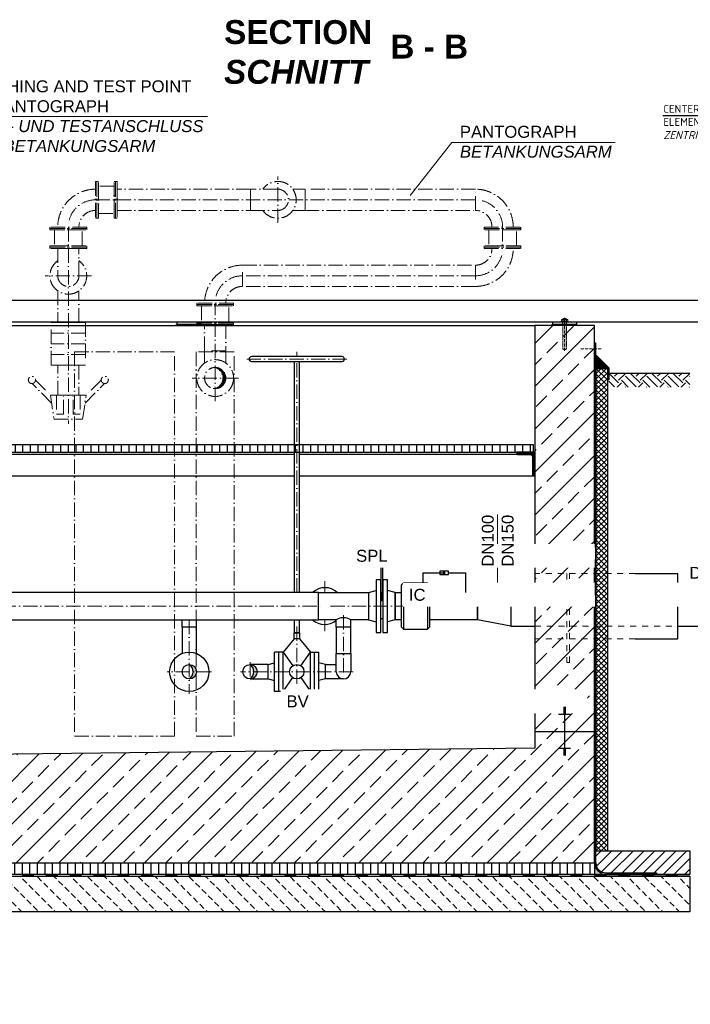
# Model space of a CAD drawing. Header units: millimetres. Extents: x 3814 to 923545, y -36595 to -4911.
# Tile 35 of 54: x 29140 to 31952, y -33844 to -29719. Entities that reach past the tile are written whole.
import ezdxf

# ---------------------------------------------------------------- set-up
doc = ezdxf.new("R2010")
doc.units = ezdxf.units.MM
doc.linetypes.add('ACAD_ISO10W100', pattern=[18, 12, -3, 0, -3])
doc.linetypes.add('JIS_02_1.0', pattern=[2, 1, -1])
for name, color, linetype, lineweight in [('Beschriftung', 7, 'Continuous', 9), ('P------T2', 7, 'Continuous', 18), ('P-DABDICHTUNG', 7, 'Continuous', 18)]:
    doc.layers.add(name, color=color, linetype=linetype, lineweight=lineweight)
for name, color, linetype in [('P-MU050ENTL', 7, 'Continuous'), ('P-MU150AUSL', 7, 'Continuous'), ('Rohrdurchführung mit Folienabdeckung', 7, 'Continuous')]:
    doc.layers.add(name, color=color, linetype=linetype)
doc.styles.add('LBB3.5M1000', font='isocp.shx', dxfattribs={"height": 3.5})

msp = doc.modelspace()

# ---------------------------------------------------------------- hatches: boundary and pattern name
at = {"lineweight": 0}
h = msp.add_hatch(dxfattribs=at)
h.set_pattern_fill('ANSI33', color=256, scale=20)
h.set_pattern_definition([(45, (-10699.8, -32125.63), (-89.80256, 89.80256), []), (45, (-10609.99, -32125.63), (-89.80256, 89.80256), [63.5, -31.75])])
h.paths.add_polyline_path([(28150.06221, -31855.63298), (28400.06221, -31855.63298), (28400.06221, -31000.63298), (28150.06221, -31000.63298)])
h.paths.add_polyline_path([(31300.06221, -32039.13298), (31550.06221, -32039.13298), (31550.06221, -31000.63298), (31300.06221, -31000.63298)])
h.paths.add_polyline_path([(31550.06221, -32039.13298), (31300.06221, -32039.13298), (31300.06221, -32770.63298), (28750.06221, -32800.63298), (28750.06221, -33000.63298), (28400.06221, -33000.63298), (28400.06221, -31855.63298), (28150.06221, -31855.63298), (28150.06221, -33250.63298), (31550.06221, -33250.63298)])
at = {"lineweight": 5}
h = msp.add_hatch(dxfattribs=at)
h.set_pattern_fill('ANSI36', color=256, angle=90)
h.set_pattern_definition([(135, (28122.0622, -31152.133), (-6.173926, 1.683798), [7.9375, -1.5875, 0, -1.5875])])
h.paths.add_polyline_path([(31550.06221, -31124.13298), (31606.06221, -31180.13298), (31556.06221, -31180.13298), (31550.06221, -31180.13298)])
h = msp.add_hatch()
h.set_pattern_fill('EARTH', color=256, scale=10, angle=45)
h.set_pattern_definition([(45, (31921.06, -31229.77), (7e-15, 89.803), [63.5, -63.5]), (45, (31904.224, -31212.93), (7e-15, 89.803), [63.5, -63.5]), (45, (31887.386, -31196.095), (7e-15, 89.803), [63.5, -63.5]), (135, (31887.386, -31184.87), (-89.803, 7e-15), [63.5, -63.5]), (135, (31904.224, -31168.03), (-89.803, 7e-15), [63.5, -63.5]), (135, (31921.06, -31151.194), (-89.803, 7e-15), [63.5, -63.5])])
h.paths.add_polyline_path([(31950.06221, -31258.90864), (31950.06221, -31200.63298), (31610.01964, -31200.63298), (31610.01964, -31258.90864)])
h = msp.add_hatch()
h.set_pattern_fill('ANSI31', color=256, scale=10, angle=45)
h.set_pattern_definition([(90, (-96385.307, 6819.145), (-31.75, 5e-15), [])])
h.paths.add_polyline_path([(28575.91221, -31530.63298), (28575.91221, -31500.63298), (28405.06221, -31500.63298), (28405.06221, -31530.63298)])
h.paths.add_polyline_path([(28575.91221, -31500.63298), (28575.91221, -31530.63298), (31295.06221, -31530.63298), (31295.06221, -31500.63298)])
at = {"lineweight": 9}
h = msp.add_hatch(dxfattribs=at)
h.set_pattern_fill('ANSI31', color=256)
h.set_pattern_definition([(45, (-94785.3073, 6819.1448), (-2.24506403, 2.24506403), [])])
edge = h.paths.add_edge_path()
edge.add_line((31300.06221, -31630.63298), (31300.06221, -31530.63298))
edge.add_line((31300.06221, -31530.63298), (31225.06221, -31530.63298))
edge.add_line((31225.06221, -31530.63298), (31225.06221, -31535.63298))
edge.add_arc((31230.06221, -31535.63298), 5, 180, 270)
edge.add_line((31230.06221, -31540.63298), (31280.06221, -31540.63298))
edge.add_arc((31280.06221, -31550.63298), 10, 0, 90, ccw=False)
edge.add_line((31290.06221, -31550.63298), (31290.06221, -31625.63298))
edge.add_arc((31295.06221, -31625.63298), 5, 180, 270)
edge.add_line((31295.06221, -31630.63298), (31300.06221, -31630.63298))
h = msp.add_hatch(color=256)
h.dxf.hatch_style = 1
h.paths.add_polyline_path([(29851.56221, -32420.48298, -0.4142135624), (29881.71221, -32450.63298), (29867.58916, -32450.63298, 0.2492718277)])
h.paths.add_polyline_path([(29867.58916, -32450.63298), (29881.71221, -32450.63298, -0.4142135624), (29851.56221, -32480.78298, 0.2492718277)])
h = msp.add_hatch(color=256)
h.dxf.hatch_style = 1
h.paths.add_polyline_path([(30106.06221, -32420.48298, -0.4142135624), (30136.21221, -32450.63298), (30122.08916, -32450.63298, 0.2492718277)])
h.paths.add_polyline_path([(30122.08916, -32450.63298), (30136.21221, -32450.63298, -0.4142135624), (30106.06221, -32480.78298, 0.2492718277)])
h = msp.add_hatch()
h.set_pattern_fill('ANSI31', color=256, scale=10)
h.set_pattern_definition([(45, (31753.062, -33250.633), (-22.4506, 22.4506), [])])
edge = h.paths.add_edge_path()
edge.add_line((31810.43734, -33292.98896), (31810.43734, -33300.63298))
edge.add_line((31810.43734, -33300.63298), (31950.06221, -33300.63298))
edge.add_line((31950.06221, -33300.63298), (31950.06221, -33200.63298))
edge.add_line((31950.06221, -33200.63298), (31556.06221, -33200.63298))
edge.add_line((31556.06221, -33200.63298), (31556.06221, -33250.63298))
edge.add_arc((31598.41819, -33250.63298), 42.35598, 180, 270)
edge.add_line((31598.41819, -33292.98896), (31810.43734, -33292.98896))
h = msp.add_hatch()
h.set_pattern_fill('ANSI31', color=256, scale=10, angle=45)
h.set_pattern_definition([(90, (29850.062, -33275.633), (-31.75, 5e-15), [])])
h.paths.add_polyline_path([(28150.06221, -33250.63298), (31550.06221, -33250.63298), (31550.06221, -33300.63298), (28150.06221, -33300.63298)])
at = {"lineweight": 0}
h = msp.add_hatch(dxfattribs=at)
h.set_pattern_fill('AR-CONC', color=256, scale=0.48356)
h.set_pattern_definition([(50, (31632.2344, -33275.633), (3.46838, -0.30344), [0.36267, -3.98937]), (355, (31632.2344, -33275.633), (-0.67095, 3.6373), [0.29014, -3.1915]), (100.4514, (31632.5234, -33275.6583), (2.79744, 3.33385), [0.30822, -3.39044]), (46.184, (31632.2344, -33274.666), (5.16075, -0.80038), [0.544, -5.98405]), (96.6356, (31632.6645, -33274.7326), (4.51965, 4.71045), [0.46233, -5.08566]), (351.184, (31632.2344, -33274.666), (4.51965, 4.71045), [0.4352, -4.78724]), (21, (31632.718, -33274.9076), (2.8864, -1.9469), [0.36267, -3.98937]), (326, (31632.718, -33274.9076), (1.17658, 3.50653), [0.29014, -3.1915]), (71.4514, (31632.9585, -33275.07), (4.06298, 1.55963), [0.30822, -3.39044]), (37.5, (31632.2344, -33275.633), (0.0588, 1.60974), [0, -3.15281, 0, -3.23985, 0, -3.203584]), (7.5, (31632.2344, -33275.633), (1.2721, 1.907216), [0, -1.8472, 0, -3.080276, 0, -1.22099]), (327.5, (31631.156, -33275.633), (2.58135, -0.109066), [0, -1.2089, 0, -3.771766, 0, -5.004844]), (317.5, (31630.6725, -33275.633), (2.820054, 0.48407), [0, -1.57157, 0, -2.50484, 0, -3.554164])])
edge = h.paths.add_edge_path()
edge.add_line((31624.36128, -33300.63298), (31598.41819, -33298.98896))
edge.add_arc((31598.41819, -33250.63298), 48.35598, 180, 270, ccw=False)
edge.add_line((31550.06221, -33250.63298), (31550.06221, -33300.63298))
edge.add_line((31550.06221, -33300.63298), (31624.36128, -33300.63298))
h = msp.add_hatch(dxfattribs=at)
h.set_pattern_fill('BETON_UNBEWEHRT', color=256, scale=200, angle=90, pattern_type=2)
h.set_pattern_definition([(135, (22762.19, -33221.28), (-35.35534, -35.35534), [25, -12.5])])
h.paths.add_polyline_path([(27750.06221, -33306.63298), (31950.06221, -33306.63298), (31950.06221, -33456.63298), (27750.06221, -33456.63298)])
at = {"layer": 'P-DABDICHTUNG'}
h = msp.add_hatch(dxfattribs=at)
h.set_pattern_fill('PLAST', scale=6, angle=90, style=0)
h.set_pattern_definition([(90, (16923.9768, -34600.2004), (-1.5, 9e-17), []), (90, (16923.7893, -34600.2004), (-1.5, 9e-17), []), (90, (16923.6018, -34600.2004), (-1.5, 9e-17), [])])
h.paths.add_polyline_path([(31810.43734, -33300.63298), (31810.43734, -33298.98896), (31750.93023, -33298.98896), (31750.93023, -33300.63298)])
at = {"layer": 'P-MU050ENTL', "linetype": 'Continuous', "ltscale": 10}
h = msp.add_hatch(color=256, dxfattribs=at)
h.dxf.hatch_style = 1
h.paths.add_polyline_path([(30924.37269, -32036.95491), (30916.6106, -32032.47346), (30916.6106, -32041.43636)])

# ---------------------------------------------------------------- linework, layer by layer
at = {"linetype": 'ACAD_ISO10W100', "lineweight": 18, "ltscale": 5}
for p, q in [((30222.61221, -30570.71912), (30222.61221, -30376.63429)), ((30222.61221, -30429.22671), (30108.61221, -30429.22671)), ((30108.61221, -30429.22671), (30108.61221, -30518.12671)), ((29458.30461, -30473.67671), (31051.06221, -30473.67671)), ((30108.61221, -30518.12671), (30222.61221, -30518.12671)), ((31165.06221, -30587.67671), (31165.06221, -30677.98432)), ((29388.75461, -30677.98432), (29299.85461, -30677.98432)), ((29299.85461, -30677.98432), (29299.85461, -30791.98432)), ((29388.75461, -30791.98432), (29388.75461, -30677.98432)), ((29441.34702, -30791.98432), (29247.26219, -30791.98432)), ((31051.06221, -30791.98432), (30074.06221, -30791.98432)), ((29900.06221, -30985.63298), (29900.06221, -30995.63298)), ((29900.06221, -30995.63298), (29905.06221, -31000.63298)), ((30512.06221, -31140.63298), (30092.06221, -31140.63298)), ((30302.06221, -31130.63298), (30302.06221, -31110.63298)), ((30302.06221, -32118.48298), (30302.06221, -31150.63298)), ((30420.06221, -32070.95538), (30420.06221, -32118.48298)), ((28794.06221, -32175.63298), (30409.71221, -32175.63298)), ((30443.41221, -32175.63298), (32162.61827, -32175.63298)), ((30498.06221, -32214.18296), (30498.06221, -32480.78298)), ((29851.56221, -32232.78298), (29851.56221, -32543.13298)), ((30302.06221, -32500.78298), (30302.06221, -32232.78298)), ((30420.06221, -32232.78298), (30420.06221, -32280.31059)), ((30106.06221, -32410.48298), (30106.06221, -32490.78298)), ((29944.06221, -32450.63298), (29759.06221, -32450.63298)), ((30538.21221, -32450.63298), (30065.91221, -32450.63298))]:
    msp.add_line(p, q, dxfattribs=at)
for p, q in [((32015.59604, -30895.63298), (28090.06221, -30895.63298)), ((32015.59604, -30985.63298), (28090.06221, -30985.63298)), ((28400.06221, -31000.63298), (31300.06221, -31000.63298)), ((29800.06221, -30995.63298), (29795.06221, -31000.63298)), ((29800.06221, -30995.63298), (29800.06221, -30985.63298)), ((29900.06221, -30995.63298), (29800.06221, -30995.63298)), ((31375.06221, -30995.63298), (31370.06221, -31000.63298)), ((31375.06221, -30995.63298), (31375.06221, -30985.63298)), ((31475.06221, -30995.63298), (31375.06221, -30995.63298)), ((31475.06221, -30985.63298), (31475.06221, -30995.63298)), ((31475.06221, -30995.63298), (31480.06221, -31000.63298)), ((31606.06221, -31180.13298), (31550.06221, -31124.13298)), ((31550.06221, -31180.13298), (31596.06221, -31180.13298)), ((31556.06221, -31180.13298), (31550.06221, -31180.13298)), ((31950.06221, -31200.63298), (31610.01964, -31200.63298)), ((30292.06221, -31540.63298), (28724.51221, -31540.63298)), ((31230.06221, -31540.63298), (30312.06221, -31540.63298)), ((28724.51221, -31630.63298), (30292.06221, -31630.63298)), ((30312.06221, -31630.63298), (31295.06221, -31630.63298)), ((31200.06221, -32091.48298), (31300.06221, -32091.48298)), ((31900.06221, -32091.48298), (32100.06221, -32091.48298)), ((29821.41221, -32264.63298), (29821.41221, -32232.78298)), ((29881.71221, -32264.63298), (29881.71221, -32232.78298)), ((30467.91221, -32264.63298), (30467.91221, -32232.78298)), ((30528.21221, -32264.63298), (30528.21221, -32232.78298)), ((31200.06221, -32259.78298), (31300.06221, -32259.78298)), ((31900.06221, -32259.78298), (32100.06221, -32259.78298)), ((30245.06221, -32368.13298), (30284.92399, -32425.82766)), ((30319.20043, -32425.82766), (30359.06221, -32368.13298)), ((30467.91221, -32450.63298), (30467.91221, -32374.63298)), ((30528.21221, -32374.63298), (30528.21221, -32450.63298)), ((30422.06221, -32420.48298), (30467.91221, -32420.48298)), ((30245.06221, -32533.13298), (30284.92399, -32475.4383)), ((30319.20043, -32475.4383), (30359.06221, -32533.13298)), ((30498.06221, -32480.78298), (30422.06221, -32480.78298)), ((31300.06221, -32700.63298), (31550.06221, -32700.63298)), ((31425.06221, -32700.63298), (31425.06221, -32800.63298)), ((31450.06221, -32772.12702), (31400.06221, -32772.12702)), ((31430.06221, -32775.64693), (31420.06221, -32775.64693)), ((31430.06221, -32779.16683), (31420.06221, -32779.16683)), ((31430.06221, -32782.68674), (31420.06221, -32782.68674)), ((31430.06221, -32786.20664), (31420.06221, -32786.20664)), ((31430.06221, -32789.72655), (31420.06221, -32789.72655)), ((31430.06221, -32793.24645), (31420.06221, -32793.24645)), ((31430.06221, -32796.76636), (31420.06221, -32796.76636)), ((31430.06221, -32800.28626), (31420.06221, -32800.28626)), ((31556.06221, -33200.63298), (31950.06221, -33200.63298)), ((31556.06221, -33250.63298), (31556.06221, -33200.63298)), ((31950.06221, -33200.63298), (31950.06221, -33300.63298)), ((31950.06221, -33300.63298), (31550.06221, -33300.63298)), ((31556.06221, -33300.63298), (31950.06221, -33300.63298)), ((31598.41819, -33292.98896), (31810.43734, -33292.98896)), ((31598.41819, -33298.98896), (31810.43734, -33298.98896)), ((31810.43734, -33292.98896), (31810.43734, -33300.63298))]:
    msp.add_line(p, q)
at = {"linetype": 'Continuous', "lineweight": 9}
for p, q in [((31411.66221, -30981.63298), (31411.66221, -30975.63298)), ((31415.12641, -30974.63298), (31434.99801, -30974.63298)), ((31417.06221, -30972.13298), (31433.06221, -30972.13298)), ((31417.06221, -30972.13298), (31417.06221, -30974.63298)), ((31418.28721, -30971.69788), (31418.28721, -30974.63298)), ((31418.59041, -30981.63298), (31418.59041, -30975.63298)), ((31431.53401, -30981.63298), (31431.53401, -30975.63298)), ((31431.83721, -30971.69788), (31431.83721, -30974.63298)), ((31433.06221, -30972.13298), (31433.06221, -30974.63298)), ((31438.46221, -30981.63298), (31438.46221, -30975.63298)), ((31410.06221, -30985.63298), (31410.06221, -30982.63298)), ((31410.06221, -30982.63298), (31440.06221, -30982.63298)), ((31440.06221, -30985.63298), (31440.06221, -30982.63298))]:
    msp.add_line(p, q, dxfattribs=at)
at = {"linetype": 'JIS_02_1.0', "lineweight": 5, "ltscale": 2}
for p, q in [((31417.06221, -31099.13298), (31417.06221, -30972.13298)), ((31418.28721, -31099.56805), (31418.28721, -30974.63298)), ((31431.83721, -31099.56805), (31431.83721, -30974.63298)), ((31433.06221, -31099.13298), (31433.06221, -30972.13298)), ((31416.56221, -31000.63298), (31416.56221, -30982.63298)), ((31433.56221, -31000.63298), (31433.56221, -30982.63298)), ((31417.06221, -31099.13298), (31433.06221, -31099.13298))]:
    msp.add_line(p, q, dxfattribs=at)
at = {"linetype": 'ACAD_ISO10W100', "lineweight": 5}
for p, q in [((31425.06221, -31105.63298), (31425.06221, -30967.57198)), ((31578.15026, -31097.90374), (31490.63919, -31097.90374))]:
    msp.add_line(p, q, dxfattribs=at)
at = {"linetype": 'JIS_02_1.0', "lineweight": 18, "ltscale": 25}
for p, q in [((31721.06221, -32039.13298), (31300.06221, -32039.13298)), ((31300.06221, -32091.48298), (31900.06221, -32091.48298)), ((31300.06221, -32259.78298), (31900.06221, -32259.78298)), ((31721.06221, -32312.13298), (31300.06221, -32312.13298))]:
    msp.add_line(p, q, dxfattribs=at)
at = {"linetype": 'JIS_02_1.0', "lineweight": 25, "ltscale": 50}
for p, q in [((27750.06221, -33303.63298), (31950.06221, -33303.63298)), ((31598.41819, -33295.98896), (31810.43734, -33295.98896))]:
    msp.add_line(p, q, dxfattribs=at)
at = {"linetype": 'ACAD_ISO10W100', "lineweight": 18, "ltscale": 5}
for points in [[(29458.30461, -30396.63429), (29458.30461, -30550.71912), (29464.30461, -30550.71912), (29464.30461, -30396.63429)], [(29464.30461, -30396.63429), (29464.30461, -30550.71912), (29470.30461, -30550.71912), (29470.30461, -30396.63429)], [(29542.61221, -30396.63429), (29542.61221, -30550.71912), (29536.61221, -30550.71912), (29536.61221, -30396.63429)], [(29548.61221, -30396.63429), (29548.61221, -30550.71912), (29542.61221, -30550.71912), (29542.61221, -30396.63429)], [(29470.30461, -30415.8949), (29470.30461, -30531.45852), (29536.61221, -30531.45852), (29536.61221, -30415.8949)], [(29548.61221, -30518.12671), (30108.61221, -30518.12671), (30108.61221, -30429.22671), (29548.61221, -30429.22671)], [(31051.06221, -30429.22671), (30336.61221, -30429.22671), (30336.61221, -30518.12671), (31051.06221, -30518.12671)], [(29421.34702, -30587.67671), (29267.26219, -30587.67671), (29267.26219, -30593.67671), (29421.34702, -30593.67671)], [(29421.34702, -30593.67671), (29267.26219, -30593.67671), (29267.26219, -30599.67671), (29421.34702, -30599.67671)], [(29402.08642, -30599.67671), (29286.52279, -30599.67671), (29286.52279, -30665.98432), (29402.08642, -30665.98432)], [(31088.0198, -30587.67671), (31242.10463, -30587.67671), (31242.10463, -30593.67671), (31088.0198, -30593.67671)], [(31088.0198, -30593.67671), (31242.10463, -30593.67671), (31242.10463, -30599.67671), (31088.0198, -30599.67671)], [(31107.2804, -30665.98432), (31222.84403, -30665.98432), (31222.84403, -30599.67671), (31107.2804, -30599.67671)], [(29421.34702, -30671.98432), (29267.26219, -30671.98432), (29267.26219, -30665.98432), (29421.34702, -30665.98432)], [(29421.34702, -30677.98432), (29267.26219, -30677.98432), (29267.26219, -30671.98432), (29421.34702, -30671.98432)], [(31088.0198, -30671.98432), (31242.10463, -30671.98432), (31242.10463, -30665.98432), (31088.0198, -30665.98432)], [(31088.0198, -30677.98432), (31242.10463, -30677.98432), (31242.10463, -30671.98432), (31088.0198, -30671.98432)], [(31051.06221, -30836.43432), (30074.06221, -30836.43432), (30074.06221, -30747.53432), (31051.06221, -30747.53432)], [(30037.10463, -30905.98432), (29883.0198, -30905.98432), (29883.0198, -30911.98432), (30037.10463, -30911.98432)], [(30037.10463, -30911.98432), (29883.0198, -30911.98432), (29883.0198, -30917.98432), (30037.10463, -30917.98432)], [(30017.84403, -30917.98432), (29902.2804, -30917.98432), (29902.2804, -30984.29193), (30017.84403, -30984.29193)]]:
    msp.add_lwpolyline(points, close=True, dxfattribs=at)
for points in [[(30285.53861, -30518.12671), (30336.61221, -30518.12671), (30336.61221, -30429.22671), (30285.53861, -30429.22671)], [(29299.85461, -30854.91071), (29299.85461, -30986.98432), (29388.75461, -30986.98432), (29388.75461, -30854.91071)]]:
    msp.add_lwpolyline(points, dxfattribs=at)
for points in [[(31550.06221, -32039.13298), (31550.06221, -31000.63298), (31300.06221, -31000.63298), (31300.06221, -32770.63298), (28750.06221, -32800.63298), (28750.06221, -33000.63298), (28400.06221, -33000.63298), (28400.06221, -32800.63298), (28400.06221, -31000.63298), (28150.06221, -31000.63298), (28150.06221, -31855.63298)], [(28575.91221, -31530.63298), (31295.06221, -31530.63298), (31295.06221, -31500.63298), (28575.91221, -31500.63298)], [(28150.06221, -31855.63298), (28150.06221, -33250.63298), (29000.06221, -33250.63298), (29000.06221, -33250.63298), (31550.06221, -33250.63298), (31550.06221, -32039.13298)], [(29881.71221, -32373.83958), (29881.71221, -32264.63298), (29821.41221, -32264.63298), (29821.41221, -32373.83958)]]:
    msp.add_lwpolyline(points)
for points in [[(31608.01964, -31228.01622), (31608.01964, -31178.01622), (31552.90717, -31122.90374), (31552.90717, -31072.90374), (31554.90717, -31072.90374), (31554.90717, -31122.07531), (31610.01964, -31177.18779), (31610.01964, -31228.01622)], [(31060.06221, -32118.48298), (31200.06221, -32091.48298), (31200.06221, -32259.78298), (31060.06221, -32232.78298)], [(30528.21221, -32264.63298), (30467.91221, -32264.63298), (30467.91221, -32374.63298), (30528.21221, -32374.63298)], [(28150.06221, -33250.63298), (31550.06221, -33250.63298), (31550.06221, -33300.63298), (28150.06221, -33300.63298)], [(27750.06221, -33306.63298), (31950.06221, -33306.63298), (31950.06221, -33456.63298), (27750.06221, -33456.63298)]]:
    msp.add_lwpolyline(points, close=True)
msp.add_lwpolyline([(31300.06221, -31630.63298), (31300.06221, -31530.63298), (31225.06221, -31530.63298), (31225.06221, -31535.63298, 0.4142135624), (31230.06221, -31540.63298), (31280.06221, -31540.63298, -0.4142135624), (31290.06221, -31550.63298), (31290.06221, -31625.63298, 0.4142135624), (31295.06221, -31630.63298)], format="xyb", close=True)
at = {"linetype": 'JIS_02_1.0', "lineweight": 18, "ltscale": 25}
msp.add_lwpolyline([(31435.06221, -32412.13298), (31445.06221, -32412.13298), (31445.06221, -31939.13298), (31435.06221, -31939.13298)], close=True, dxfattribs=at)
for centre, radius in [((29851.56221, -32450.63298), 82.5), ((30302.06221, -32450.63298), 30.15)]:
    msp.add_circle(centre, radius)
at = {"linetype": 'ACAD_ISO10W100', "lineweight": 18, "ltscale": 5}
for centre, radius, start, end in [((30222.61221, -30473.67671), 77.04242, 215.23665105, 144.76334895), ((29458.30461, -30587.67671), 158.45, 90, 180), ((30222.61221, -30473.67671), 44.45, 270, 90), ((31051.06221, -30587.67671), 158.45, 0, 90), ((29458.30461, -30587.67671), 114, 90, 180), ((31051.06221, -30587.67671), 114, 0, 90), ((29458.30461, -30587.67671), 69.55, 90, 180), ((31051.06221, -30587.67671), 69.55, 0, 90), ((31051.06221, -30677.98432), 114, 270, 0), ((31051.06221, -30677.98432), 69.55, 270, 0), ((31051.06221, -30677.98432), 158.45, 270, 0), ((29344.30461, -30791.98432), 77.04242, 125.23665105, 54.76334895), ((30074.06221, -30905.98432), 158.45, 90, 180), ((29344.30461, -30791.98432), 44.45, 180, 0), ((30074.06221, -30905.98432), 114, 90, 180), ((30074.06221, -30905.98432), 69.55, 90, 180)]:
    msp.add_arc(centre, radius, start, end, dxfattribs=at)
at = {"linetype": 'Continuous', "lineweight": 9}
for centre, radius, start, end in [((31415.12631, -30981.13298), 6.49999, 57.79575833, 122.20424167), ((31425.06221, -30992.71632), 22.08333, 68.76068889, 111.23931111), ((31425.06221, -30996.07508), 21.4421, 72.43264167, 107.56735833), ((31434.99811, -30981.13298), 6.49999, 57.79575833, 122.20424167), ((31415.12631, -30976.13299), 6.49999, 237.79575833, 302.20424167), ((31425.06221, -30961.19089), 21.4421, 252.43264167, 287.56735833), ((31434.99811, -30976.13299), 6.49999, 237.79575833, 302.20424167)]:
    msp.add_arc(centre, radius, start, end, dxfattribs=at)
at = {"linetype": 'JIS_02_1.0', "lineweight": 5, "ltscale": 2}
msp.add_arc((31425.06221, -31078.54965), 22.08333, 248.76068889, 291.23931111, dxfattribs=at)
for centre, radius, end in [((30498.06221, -32450.63298), 30.15, 0), ((31598.41819, -33250.63298), 42.35598, 270)]:
    msp.add_arc(centre, radius, 180, end)
at = {"linetype": 'JIS_02_1.0', "lineweight": 25, "ltscale": 50}
msp.add_arc((31598.41819, -33250.63298), 45.35598, 180, 270, dxfattribs=at)
at = {"layer": 'P------T2', "color": 7}
for p, q in [((28895.69783, -30125.27867), (29927.14125, -30125.27867)), ((30952.0876, -30233.95469), (30777.8937, -30455.45332)), ((30952.0876, -30233.95469), (31636.74749, -30233.95469))]:
    msp.add_line(p, q, dxfattribs=at)
at = {"layer": 'P-DABDICHTUNG', "color": 7}
for p, q in [((31598.41819, -33298.98896), (31624.36128, -33300.63298)), ((31750.93023, -33298.98896), (31750.93023, -33300.63298))]:
    msp.add_line(p, q, dxfattribs=at)
msp.add_lwpolyline([(31550.06221, -33226.45499), (31550.06221, -33250.63298, 0.4142135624), (31598.41819, -33298.98896)], format="xyb", dxfattribs=at)
at = {"layer": 'P-MU050ENTL', "linetype": 'Continuous', "ltscale": 10}
for p, q in [((30492.06221, -31130.63298), (30112.06221, -31130.63298)), ((30112.06221, -31150.63298), (30492.06221, -31150.63298)), ((30830.06221, -32036.95491), (30902.00427, -32036.95491)), ((30902.00427, -32036.95491), (30924.37269, -32036.95491)), ((30938.12016, -32036.95491), (31010.06221, -32036.95491)), ((30750.06221, -32078.63298), (30740.06221, -32088.63298)), ((30750.06221, -32078.63298), (30750.06221, -32272.63298)), ((30850.06221, -32078.63298), (30850.06221, -32272.63298)), ((30850.06221, -32078.63298), (30860.06221, -32088.63298)), ((30603.06221, -32118.48298), (30635.06221, -32110.13298)), ((30603.06221, -32118.48298), (30603.06221, -32232.78298)), ((30715.06221, -32118.48298), (30683.06221, -32110.13298)), ((30715.06221, -32118.48298), (30715.06221, -32232.78298)), ((30715.06221, -32118.48298), (30715.06221, -32232.78298)), ((30603.06221, -32232.78298), (30635.06221, -32241.13298)), ((30715.06221, -32232.78298), (30683.06221, -32241.13298)), ((30750.06221, -32272.63298), (30740.06221, -32262.63298)), ((30850.06221, -32272.63298), (30860.06221, -32262.63298)), ((30291.06221, -32312.13298), (30245.06221, -32368.13298)), ((30313.06221, -32312.13298), (30359.06221, -32368.13298)), ((30209.06221, -32533.13298), (30209.06221, -32368.13298)), ((30245.06221, -32368.13298), (30209.06221, -32368.13298)), ((30227.06221, -32533.13298), (30227.06221, -32368.13298)), ((30245.06221, -32533.13298), (30245.06221, -32368.13298)), ((30359.06221, -32533.13298), (30359.06221, -32368.13298)), ((30359.06221, -32368.13298), (30395.06221, -32368.13298)), ((30377.06221, -32533.13298), (30377.06221, -32368.13298)), ((30395.06221, -32533.13298), (30395.06221, -32368.13298)), ((30182.06221, -32420.48298), (30106.06221, -32420.48298)), ((30182.06221, -32420.48298), (30209.06221, -32413.24828)), ((30182.06221, -32480.78298), (30182.06221, -32420.48298)), ((30422.06221, -32420.48298), (30395.06221, -32413.24828)), ((30422.06221, -32480.78298), (30422.06221, -32420.48298)), ((30106.06221, -32480.78298), (30182.06221, -32480.78298)), ((30182.06221, -32480.78298), (30209.06221, -32488.01768)), ((30422.06221, -32480.78298), (30395.06221, -32488.01768)), ((30245.06221, -32533.13298), (30209.06221, -32533.13298)), ((30359.06221, -32533.13298), (30395.06221, -32533.13298))]:
    msp.add_line(p, q, dxfattribs=at)
for points in [[(30292.06221, -32118.48298), (30292.06221, -31150.63298), (30312.06221, -31150.63298), (30312.06221, -32118.48298)], [(30740.06221, -32088.63298), (30740.06221, -32262.63298)], [(30850.06221, -32078.63298), (30750.06221, -32078.63298)], [(30860.06221, -32262.63298), (30860.06221, -32088.63298)], [(30467.91221, -32232.78298), (30393.06221, -32232.78298), (30393.06221, -32118.48298), (30603.06221, -32118.48298), (30603.06221, -32232.78298), (30528.21221, -32232.78298)], [(30661.56221, -32122.13298), (30663.06221, -32122.13298), (30663.06221, -32229.13298), (30655.06221, -32229.13298), (30655.06221, -32122.13298), (30656.56221, -32122.13298)], [(30656.56221, -32117.41011), (30656.56221, -32152.25823), (30661.56221, -32152.25823), (30661.56221, -32117.41011)], [(30860.06221, -32118.48298), (31060.06221, -32118.48298), (31060.06221, -32232.78298), (30860.06221, -32232.78298)], [(30312.06221, -32232.78298), (30312.06221, -32288.13298), (30292.06221, -32288.13298), (30292.06221, -32232.78298)], [(30750.06221, -32272.63298), (30850.06221, -32272.63298)]]:
    msp.add_lwpolyline(points, dxfattribs=at)
for points in [[(30655.06221, -32117.41011), (30663.06221, -32117.41011), (30663.06221, -32010.41011), (30655.06221, -32010.41011)], [(30902.00427, -32043.94089), (30938.12016, -32043.94089), (30938.12016, -32029.96892), (30902.00427, -32029.96892)], [(30924.37269, -32036.95491), (30916.6106, -32032.47346), (30916.6106, -32041.43636)], [(30655.06221, -32285.63298), (30655.06221, -32065.63298), (30635.06221, -32065.63298), (30635.06221, -32285.63298)], [(30683.06221, -32285.63298), (30683.06221, -32065.63298), (30663.06221, -32065.63298), (30663.06221, -32285.63298)], [(30393.06221, -32118.48298), (29104.06221, -32118.48298), (29104.06221, -32232.78298), (30393.06221, -32232.78298)], [(30715.06221, -32118.48298), (30740.06221, -32118.48298), (30740.06221, -32232.78298), (30715.06221, -32232.78298)], [(30313.06221, -32312.13298), (30291.06221, -32312.13298), (30291.06221, -32288.13298), (30313.06221, -32288.13298)]]:
    msp.add_lwpolyline(points, close=True, dxfattribs=at)
for centre in [(29851.56221, -32450.63298), (30106.06221, -32450.63298)]:
    msp.add_circle(centre, 30.15, dxfattribs=at)
for centre, radius, start, end in [((30112.06221, -31140.63298), 10, 90, 270), ((30492.06221, -31140.63298), 10, 270, 90), ((30420.06221, -32175.63298), 77.04242, 47.88490368, 132.11509632), ((30420.06221, -32175.63298), 77.04242, 227.88490368, 308.39551591), ((30498.06221, -32281.33296), 57.15, 58.15932211, 121.84067789), ((29831.2165, -32450.63298), 36.37266, 304.01212107, 55.98787893), ((30085.7165, -32450.63298), 36.37266, 304.01212107, 55.98787893)]:
    msp.add_arc(centre, radius, start, end, dxfattribs=at)
at = {"layer": 'P-MU150AUSL', "linetype": 'Continuous', "ltscale": 10}
for p, q in [((31721.06221, -32039.13298), (31900.06221, -32039.13298)), ((31900.06221, -32312.13298), (31900.06221, -32039.13298)), ((31721.06221, -32312.13298), (31900.06221, -32312.13298))]:
    msp.add_line(p, q, dxfattribs=at)
at = {"layer": 'Rohrdurchführung mit Folienabdeckung'}
msp.add_line((32258.22097, -30121.67923), (31836.44798, -30121.67923), dxfattribs=at)

# ---------------------------------------------------------------- texts
at = {"layer": 'Beschriftung', "char_height": 100, "attachment_point": 1, "style": 'LBB3.5M1000'}
for s, width, insert in [('{\\fArial|b1|i0|c0|p34;SECTION\\P\\fArial|b1|i1|c0|p34;SCHNITT}', 646.1313798, (29997.36115, -29720.86399)), ('{\\fArial|b1|i0|c0|p34;B - B}', 355.0131253, (30694.38535, -29781.81027))]:
    msp.add_mtext_dynamic_manual_height_columns(s, width=width, gutter_width=17.5, heights=[0], dxfattribs=dict(at, insert=insert))
at = {"layer": 'Beschriftung', "char_height": 50, "attachment_point": 1, "style": 'LBB3.5M1000'}
for s, insert, width in [('{\\fArial|b0|i0|c0|p34;FLUSHING AND TEST POINT\\POF PANTOGRAPH\\P\\fArial|b0|i1|c0|p34;SPÜL- UND TESTANSCHLUSS\\PFÜR BETANKUNGSARM}', (28909.67817, -29973.13838), 1019.5004646), ('{\\fArial|b0|i0|c0|p34;PANTOGRAPH\\P\\fArial|b0|i1|c0|p34;BETANKUNGSARM\\fArial|b0|i0|c0|p34; }', (30986.09236, -30163.6649), 1235.8101064), ('\\pi273.99;{\\fArial|b0|i0|c0|p34;REFUELING STREET\\P\\pi218.67;BETANKUNGSSTRASSE\\H1.0213x; }', (24104.17976, -33626.27795), 1235.8101064)]:
    msp.add_mtext(s, dxfattribs=dict(at, insert=insert, width=width))
at = {"layer": 'Rohrdurchführung mit Folienabdeckung', "insert": (31838.97824, -30076.23559), "char_height": 32.8798337, "width": 419.1299878, "attachment_point": 1}
msp.add_mtext('{\\fISOCPEUR|b0|i0|c0|p34;CENTERING ELEMENT\\L \\fISOCPEUR|b0|i1|c0|p34;\\lZENTRIERRING}', dxfattribs=at)

# ---------------------------------------------------------------- next in the draw order: texts
at = {"layer": 'Beschriftung', "char_height": 50, "width": 1235.8101064, "attachment_point": 1, "style": 'LBB3.5M1000', "bg_fill": 2}
for s, insert in [('{\\fArial|b0|i0|c0|p34;SPR}', (28766.96719, -31035.63432)), ('{\\fArial|b0|i0|c0|p34;PRV}', (28739.1874, -31213.26219)), ('{\\fArial|b0|i0|c0|p34;BV}', (28766.96719, -31368.47931)), ('{\\fArial|b0|i0|c0|p34;DN150}', (31948.02178, -32011.25946)), ('{\\fArial|b0|i0|c0|p34;BV}', (30259.13425, -32549.67382))]:
    msp.add_mtext(s, dxfattribs=dict(at, insert=insert))
at = {"layer": 'Beschriftung', "insert": (31077.79259, -32010.47526), "char_height": 50, "width": 275.8290734, "attachment_point": 1, "rotation": 90, "style": 'LBB3.5M1000', "bg_fill": 2}
msp.add_mtext('{\\fArial|b0|i0|c0|p34;DN100\\PDN150}', dxfattribs=at)

# ---------------------------------------------------------------- next in the draw order: hatches: boundary and pattern name
at = {"linetype": 'ACAD_ISO10W100', "lineweight": 18, "ltscale": 5}
h = msp.add_hatch(dxfattribs=at)
h.set_pattern_fill('ANSI35', color=256)
h.set_pattern_definition([(45, (5936.104, -31220.292), (-4.490128, 4.490128), []), (45, (5940.594, -31220.292), (-4.490128, 4.490128), [7.9375, -1.5875, 0, -1.5875])])
h.paths.add_polyline_path([(29960.06221, -31175.84193, -0.4142135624), (30004.51221, -31220.29193), (29992.6153, -31220.29193, 0.3270173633)])
h.paths.add_polyline_path([(29992.6153, -31220.29193), (30004.51221, -31220.29193, -0.4142135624), (29960.06221, -31264.74193, 0.3270173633)])

# ---------------------------------------------------------------- next in the draw order: linework, layer by layer
for p, q in [((29344.30461, -30587.67671), (29344.30461, -31411.98432)), ((29960.06221, -31317.33434), (29960.06221, -30905.98432)), ((29416.80461, -31031.98432), (29271.80461, -31031.98432)), ((29416.80461, -31076.98432), (29271.80461, -31076.98432)), ((29416.80461, -31121.98432), (29271.80461, -31121.98432)), ((30057.10463, -31220.29193), (29863.0198, -31220.29193))]:
    msp.add_line(p, q, dxfattribs=at)
for p, q in [((31430.06221, -32600.9797), (31420.06221, -32600.9797)), ((31430.06221, -32604.49961), (31420.06221, -32604.49961)), ((31430.06221, -32608.01951), (31420.06221, -32608.01951)), ((31430.06221, -32611.53942), (31420.06221, -32611.53942)), ((31430.06221, -32615.05932), (31420.06221, -32615.05932)), ((31430.06221, -32618.57923), (31420.06221, -32618.57923)), ((31430.06221, -32622.09913), (31420.06221, -32622.09913)), ((31430.06221, -32625.61904), (31420.06221, -32625.61904)), ((31425.06221, -32600.63298), (31425.06221, -32700.63298)), ((31450.06221, -32629.13894), (31400.06221, -32629.13894))]:
    msp.add_line(p, q)
for points in [[(29271.80461, -31166.98432), (29271.80461, -30986.98432), (29416.80461, -30986.98432), (29416.80461, -31166.98432)], [(30037.10463, -30990.29193), (29883.0198, -30990.29193), (29883.0198, -30984.29193), (30037.10463, -30984.29193)], [(30037.10463, -30996.29193), (29883.0198, -30996.29193), (29883.0198, -30990.29193), (30037.10463, -30990.29193)], [(30004.51221, -31106.29193), (29915.61221, -31106.29193), (29915.61221, -30996.29193), (30004.51221, -30996.29193)], [(29790.06221, -31110.63298), (29370.06221, -31110.63298), (29370.06221, -32720.63298), (29790.06221, -32720.63298)], [(30040.06221, -31110.63298), (29880.06221, -31110.63298), (29880.06221, -32720.63298), (30040.06221, -32720.63298)], [(29299.85461, -31291.98432), (29299.85461, -31166.98432), (29388.75461, -31166.98432), (29388.75461, -31291.98432)], [(29284.30461, -31391.98432), (29404.30461, -31391.98432), (29419.30461, -31291.98432), (29269.30461, -31291.98432)], [(29324.30461, -31371.98432), (29324.30461, -31291.98432), (29294.30461, -31291.98432), (29294.30461, -31371.98432)], [(29364.30461, -31371.98432), (29364.30461, -31291.98432), (29394.30461, -31291.98432), (29394.30461, -31371.98432)]]:
    msp.add_lwpolyline(points, close=True, dxfattribs=at)
for points in [[(30004.51221, -31157.36553), (30004.51221, -31106.29193), (29915.61221, -31106.29193), (29915.61221, -31157.36553)], [(29274.29595, -31325.25993), (29192.35749, -31243.32147)], [(29206.49962, -31229.17933), (29269.30461, -31291.98432)], [(29414.31326, -31325.25993), (29496.25172, -31243.32147)], [(29482.10959, -31229.17933), (29419.30461, -31291.98432)]]:
    msp.add_lwpolyline(points, dxfattribs=at)
for centre, radius in [((29960.06221, -31220.29193), 77.04242), ((29960.06221, -31220.29193), 44.45), ((29191.52286, -31228.34471), 15), ((29497.08635, -31228.34471), 15)]:
    msp.add_circle(centre, radius, dxfattribs=at)
msp.add_arc((29945.99136, -31220.29193), 46.62394, 287.56542608, 72.43457392, dxfattribs=at)
at = {"layer": 'P------T2', "color": 7}
msp.add_line((31144.32366, -32135.83089), (31144.32366, -31792.46524), dxfattribs=at)

# ---------------------------------------------------------------- next in the draw order: texts
at = {"layer": 'Beschriftung', "insert": (30551.02046, -31939.90991), "char_height": 50, "width": 1235.8101064, "attachment_point": 1, "style": 'LBB3.5M1000', "bg_fill": 2}
msp.add_mtext('{\\fArial|b0|i0|c0|p34;SPL}', dxfattribs=at)
at = {"layer": 'P-MU050ENTL', "linetype": 'Continuous', "ltscale": 10, "insert": (30772.25839, -32103.15821), "char_height": 50, "width": 1235.8101064, "attachment_point": 1, "style": 'LBB3.5M1000', "bg_fill": 2}
msp.add_mtext('{\\fArial|b0|i0|c0|p34;IC}', dxfattribs=at)

# ---------------------------------------------------------------- next in the draw order: hatches: boundary and pattern name
at = {"lineweight": 5}
h = msp.add_hatch(dxfattribs=at)
h.set_pattern_fill('ANSI37', color=256, scale=5)
h.set_pattern_definition([(45, (29850.062, -32190.383), (-11.22532, 11.22532), []), (135, (29850.062, -32190.383), (-11.22532, -11.22532), [])])
h.paths.add_polyline_path([(31606.06221, -31180.13298), (31556.06221, -31180.13298), (31556.06221, -33200.63298), (31606.06221, -33200.63298)])

# ---------------------------------------------------------------- next in the draw order: linework, layer by layer
at = {"linetype": 'JIS_02_1.0', "lineweight": 25, "ltscale": 50}
msp.add_line((31553.06221, -31180.13298), (31553.06221, -33253.63298), dxfattribs=at)
msp.add_line((31553.06221, -31180.13298), (31553.06221, -33253.63298), dxfattribs=at)
msp.add_line((31556.06221, -33250.63298), (31556.06221, -31180.13298))
msp.add_line((31556.06221, -33250.63298), (31556.06221, -31180.13298))
msp.add_lwpolyline([(31606.06221, -31180.13298), (31556.06221, -31180.13298), (31556.06221, -33200.63298), (31606.06221, -33200.63298)], close=True)
at = {"layer": 'P-MU050ENTL', "linetype": 'Continuous', "ltscale": 10}
for p, q in [((30830.06221, -32036.95491), (30830.06221, -32078.63298)), ((31010.06221, -32036.95491), (31010.06221, -32118.48298))]:
    msp.add_line(p, q, dxfattribs=at)

doc.saveas('drawing.dxf')
